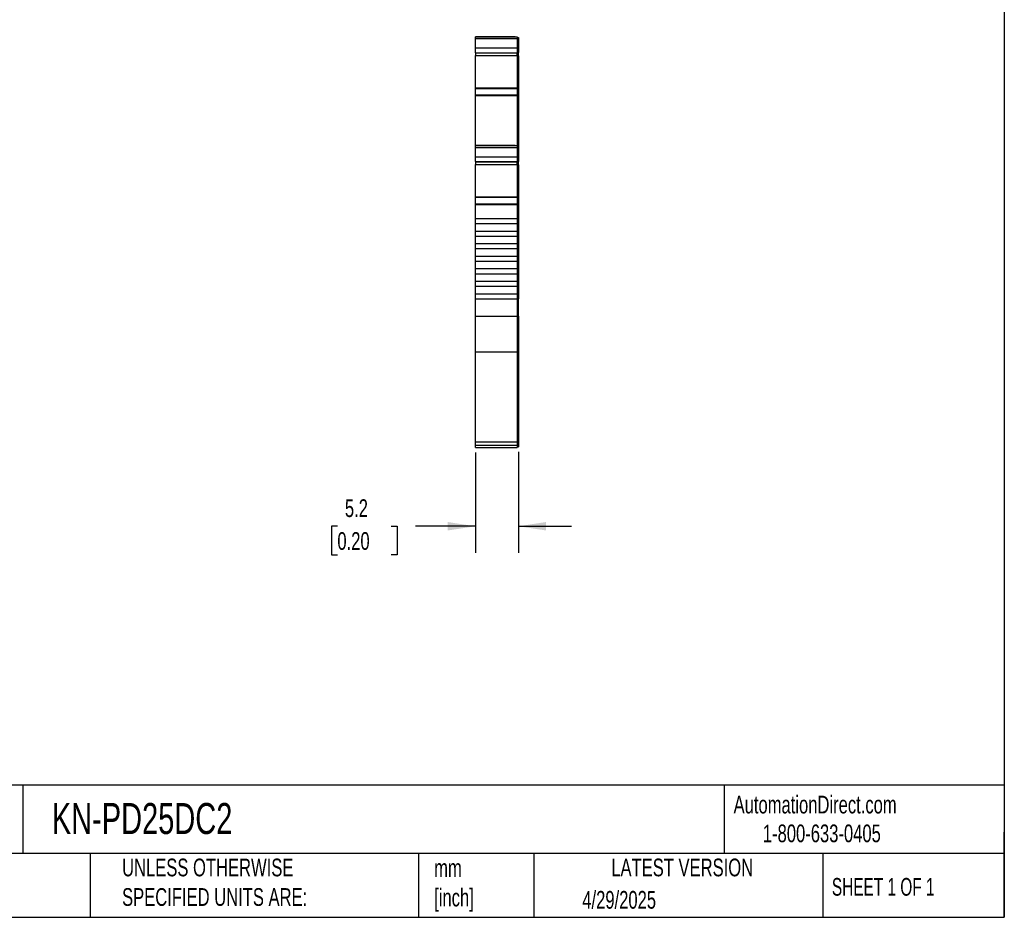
# Model space of a CAD drawing. Header units: millimetres. Extents: x 6 to 273, y 6 to 210.
# Tile 5 of 8: x 155 to 273, y 6 to 114. Entities that reach past the tile are written whole.
import ezdxf

# ---------------------------------------------------------------- set-up
doc = ezdxf.new("R2010")
doc.units = ezdxf.units.MM
doc.linetypes.add('SLD-Solid', pattern=[0])
doc.layers.add('DIMENSIONS', color=140, linetype='SLD-Solid', lineweight=25)
doc.layers.add('TEXT', color=140, linetype='SLD-Solid', lineweight=25)
doc.styles.add('SLDTEXTSTYLE0', font='TXT', dxfattribs={"width": 0.7})
doc.styles.add('SLDTEXTSTYLE1', font='TXT', dxfattribs={"width": 0.65})
doc.dimstyles.new('SLDDIMSTYLE1', dxfattribs={"dimtxt": 2.158008, "dimasz": 3.302, "dimexe": 0, "dimexo": 0.0625, "dimgap": 0.539502, "dimtad": 0, "dimtih": 1, "dimtoh": 1, "dimrnd": 1e-09, "dimzin": 12, "dimdsep": 46, "dimtxsty": 'SLDTEXTSTYLE0', "dimsah": 1, "dimcen": 0.09, "dimadec": 0, "dimazin": 3, "dimtfac": 1, "dimtmove": 0, "dimatfit": 0, "dimfxl": 0, "dimfrac": 2, "dimtolj": 1, "dimtzin": 12, "dimarcsym": 0})

# ---------------------------------------------------------------- blocks, each defined once
blk = doc.blocks.new('_D_3')
at = {"layer": 'DIMENSIONS'}
for p, q in [((209.83, 61.88), (209.83, 49.9)), ((214.98, 61.96), (214.98, 49.9)), ((193.34, 53.07), (192.62, 53.07)), ((192.62, 53.07), (192.62, 49.64)), ((199.75, 53.07), (200.48, 53.07)), ((200.48, 53.07), (200.48, 49.64)), ((209.83, 53.07), (202.68, 53.07)), ((214.98, 53.07), (221.33, 53.07)), ((192.62, 49.64), (193.34, 49.64)), ((200.48, 49.64), (199.75, 49.64))]:
    blk.add_line(p, q, dxfattribs=at)
for points in [[(209.83, 53.07), (206.53, 53.58), (206.53, 52.57)], [(214.98, 53.07), (218.28, 52.57), (218.28, 53.58)]]:
    blk.add_solid(points, dxfattribs=at)
at = {"layer": 'DIMENSIONS', "char_height": 2.117, "attachment_point": 1, "style": 'SLDTEXTSTYLE0'}
for s, insert in [('5.2', (194.24, 56.29)), ('0.20', (193.34, 52.37))]:
    blk.add_mtext(s, dxfattribs=dict(at, insert=insert))

msp = doc.modelspace()

# ---------------------------------------------------------------- linework, layer by layer
for p, q in [((209.832, 111.567), (214.832, 111.567)), ((209.832, 111.345), (209.832, 111.567)), ((209.832, 111.567), (210.226, 111.567)), ((210.226, 111.567), (209.832, 111.567)), ((209.832, 111.567), (210.707, 111.567)), ((209.832, 111.345), (214.832, 111.345)), ((209.832, 110.219), (209.832, 111.345)), ((210.332, 111.567), (210.632, 111.567)), ((210.332, 111.567), (210.332, 111.567)), ((210.632, 111.567), (210.332, 111.567)), ((210.432, 111.567), (210.432, 111.567)), ((210.707, 111.567), (210.632, 111.567)), ((210.632, 111.567), (210.632, 111.567)), ((210.632, 111.567), (210.632, 111.567)), ((210.633, 111.567), (214.181, 111.567)), ((214.181, 111.567), (210.633, 111.567)), ((213.982, 111.567), (210.832, 111.567)), ((214.107, 111.567), (214.832, 111.567)), ((214.182, 111.567), (214.107, 111.567)), ((214.482, 111.567), (214.182, 111.567)), ((214.182, 111.567), (214.482, 111.567)), ((214.182, 111.567), (214.182, 111.567)), ((214.182, 111.567), (214.182, 111.567)), ((214.382, 111.567), (214.382, 111.567)), ((214.482, 111.567), (214.482, 111.567)), ((214.582, 111.567), (214.582, 111.567)), ((214.832, 111.567), (214.832, 111.345)), ((214.832, 111.467), (214.982, 111.467)), ((214.832, 111.467), (214.982, 111.467)), ((214.832, 111.345), (214.832, 110.219)), ((214.832, 111.319), (214.982, 111.319)), ((214.982, 111.467), (214.982, 111.319)), ((214.982, 111.319), (214.982, 110.262)), ((209.832, 110.219), (214.832, 110.219)), ((209.832, 109.66), (209.832, 110.219)), ((209.832, 109.66), (214.832, 109.66)), ((209.832, 109.66), (209.832, 109.645)), ((209.832, 109.645), (214.732, 109.645)), ((209.832, 109.645), (209.832, 109.315)), ((214.732, 109.645), (214.832, 109.645)), ((214.732, 109.645), (214.732, 109.606)), ((214.732, 109.606), (214.832, 109.606)), ((214.732, 109.606), (214.732, 109.597)), ((214.732, 109.597), (214.832, 109.597)), ((214.832, 110.262), (214.982, 110.262)), ((214.832, 110.219), (214.832, 109.66)), ((214.832, 109.752), (214.982, 109.752)), ((214.832, 109.702), (214.982, 109.702)), ((214.832, 109.697), (214.982, 109.697)), ((214.832, 109.686), (214.982, 109.686)), ((214.832, 109.66), (214.832, 109.645)), ((214.832, 109.645), (214.832, 109.606)), ((214.832, 109.606), (214.832, 109.597)), ((214.832, 109.315), (214.832, 109.602)), ((214.982, 110.262), (214.982, 109.752)), ((214.982, 109.752), (214.982, 109.741)), ((214.982, 109.741), (214.982, 109.702)), ((214.982, 109.702), (214.982, 109.697)), ((214.982, 109.697), (214.982, 109.686)), ((214.982, 109.289), (214.982, 109.686)), ((209.832, 109.315), (214.832, 109.315)), ((209.832, 105.459), (209.832, 109.315)), ((214.832, 109.315), (214.832, 105.459)), ((214.832, 109.289), (214.982, 109.289)), ((214.982, 109.289), (214.982, 105.359)), ((209.832, 105.459), (214.832, 105.459)), ((209.832, 105.39), (209.832, 105.459)), ((209.832, 105.39), (214.832, 105.39)), ((209.832, 104.616), (209.832, 105.39)), ((214.832, 105.459), (214.832, 105.39)), ((214.832, 105.39), (214.832, 104.616)), ((214.832, 105.359), (214.982, 105.359)), ((214.832, 105.295), (214.982, 105.295)), ((214.982, 105.359), (214.982, 105.295)), ((214.982, 105.295), (214.982, 104.59)), ((209.832, 104.616), (214.832, 104.616)), ((209.832, 104.538), (209.832, 104.616)), ((209.832, 104.538), (214.832, 104.538)), ((209.832, 98.552), (209.832, 104.538)), ((214.832, 104.616), (214.832, 104.538)), ((214.832, 104.59), (214.982, 104.59)), ((214.832, 104.538), (214.832, 98.552)), ((214.832, 104.538), (214.982, 104.538)), ((214.982, 104.59), (214.982, 104.538)), ((214.982, 104.538), (214.982, 98.452)), ((209.832, 98.552), (214.832, 98.552)), ((209.832, 98.33), (209.832, 98.552)), ((209.832, 98.552), (210.226, 98.552)), ((210.226, 98.552), (209.832, 98.552)), ((209.832, 98.552), (210.707, 98.552)), ((209.832, 98.33), (214.832, 98.33)), ((209.832, 97.204), (209.832, 98.33)), ((210.332, 98.552), (210.632, 98.552)), ((210.332, 98.552), (210.332, 98.552)), ((210.632, 98.552), (210.332, 98.552)), ((210.432, 98.552), (210.432, 98.552)), ((210.707, 98.552), (210.632, 98.552)), ((210.632, 98.552), (210.632, 98.552)), ((210.632, 98.552), (210.632, 98.552)), ((214.181, 98.552), (210.633, 98.552)), ((210.633, 98.552), (214.181, 98.552)), ((213.982, 98.552), (210.832, 98.552)), ((214.107, 98.552), (214.832, 98.552)), ((214.182, 98.552), (214.107, 98.552)), ((214.482, 98.552), (214.182, 98.552)), ((214.182, 98.552), (214.482, 98.552)), ((214.182, 98.552), (214.182, 98.552)), ((214.182, 98.552), (214.182, 98.552)), ((214.382, 98.552), (214.382, 98.552)), ((214.482, 98.552), (214.482, 98.552)), ((214.582, 98.552), (214.582, 98.552)), ((214.832, 98.552), (214.832, 98.33)), ((214.832, 98.452), (214.982, 98.452)), ((214.832, 98.452), (214.982, 98.452)), ((214.832, 98.33), (214.832, 97.204)), ((214.832, 98.304), (214.982, 98.304)), ((214.982, 98.452), (214.982, 98.304)), ((214.982, 98.304), (214.982, 97.248)), ((209.832, 97.204), (214.832, 97.204)), ((209.832, 96.645), (209.832, 97.204)), ((209.832, 96.645), (214.832, 96.645)), ((209.832, 96.645), (209.832, 96.63)), ((209.832, 96.63), (214.732, 96.63)), ((209.832, 96.63), (209.832, 96.3)), ((214.732, 96.63), (214.732, 96.591)), ((214.732, 96.591), (214.832, 96.591)), ((214.732, 96.591), (214.732, 96.582)), ((214.732, 96.582), (214.832, 96.582)), ((214.832, 97.248), (214.982, 97.248)), ((214.832, 97.204), (214.832, 96.645)), ((214.832, 96.738), (214.982, 96.738)), ((214.832, 96.688), (214.982, 96.688)), ((214.832, 96.682), (214.982, 96.682)), ((214.832, 96.671), (214.982, 96.671)), ((214.832, 96.645), (214.832, 96.591)), ((214.832, 96.591), (214.832, 96.582)), ((214.832, 96.3), (214.832, 96.588)), ((214.982, 97.248), (214.982, 96.738)), ((214.982, 96.738), (214.982, 96.688)), ((214.982, 96.688), (214.982, 96.682)), ((214.982, 96.682), (214.982, 96.671)), ((214.982, 96.274), (214.982, 96.671)), ((209.832, 96.3), (214.832, 96.3)), ((209.832, 92.445), (209.832, 96.3)), ((214.832, 96.3), (214.832, 92.445)), ((214.832, 96.274), (214.982, 96.274)), ((214.982, 96.274), (214.982, 92.344)), ((209.832, 92.445), (214.832, 92.445)), ((209.832, 92.375), (209.832, 92.445)), ((209.832, 92.375), (214.832, 92.375)), ((209.832, 91.601), (209.832, 92.375)), ((214.832, 92.445), (214.832, 92.375)), ((214.832, 92.375), (214.832, 91.601)), ((214.832, 92.344), (214.982, 92.344)), ((214.832, 92.28), (214.982, 92.28)), ((214.982, 92.344), (214.982, 92.28)), ((214.982, 92.28), (214.982, 91.575)), ((209.832, 91.601), (214.832, 91.601)), ((209.832, 91.524), (209.832, 91.601)), ((209.832, 91.524), (214.832, 91.524)), ((209.832, 89.852), (209.832, 91.524)), ((214.832, 91.601), (214.832, 91.524)), ((214.832, 91.575), (214.982, 91.575)), ((214.832, 91.524), (214.832, 89.852)), ((214.832, 91.524), (214.982, 91.524)), ((214.982, 91.575), (214.982, 91.524)), ((214.982, 91.524), (214.982, 89.852)), ((209.832, 89.252), (209.832, 89.852)), ((209.832, 89.852), (214.832, 89.852)), ((214.832, 89.852), (214.832, 89.252)), ((214.832, 89.852), (214.982, 89.852)), ((214.982, 89.852), (214.982, 80.252)), ((209.832, 89.252), (214.832, 89.252)), ((209.832, 88.352), (209.832, 89.252)), ((209.832, 88.352), (214.832, 88.352)), ((209.832, 87.752), (209.832, 88.352)), ((214.832, 89.252), (214.832, 88.352)), ((214.832, 88.352), (214.832, 87.752)), ((209.832, 87.752), (214.832, 87.752)), ((209.832, 86.852), (209.832, 87.752)), ((214.832, 87.752), (214.832, 86.852)), ((209.832, 86.852), (214.832, 86.852)), ((209.832, 86.252), (209.832, 86.852)), ((209.832, 86.252), (214.832, 86.252)), ((209.832, 85.352), (209.832, 86.252)), ((214.832, 86.852), (214.832, 86.252)), ((214.832, 86.252), (214.832, 85.352)), ((209.832, 85.352), (214.832, 85.352)), ((209.832, 84.752), (209.832, 85.352)), ((209.832, 84.752), (214.832, 84.752)), ((209.832, 83.852), (209.832, 84.752)), ((214.832, 85.352), (214.832, 84.752)), ((214.832, 84.752), (214.832, 83.852)), ((209.832, 83.852), (214.832, 83.852)), ((209.832, 83.252), (209.832, 83.852)), ((214.832, 83.852), (214.832, 83.252)), ((209.832, 83.252), (214.832, 83.252)), ((209.832, 82.352), (209.832, 83.252)), ((214.832, 83.252), (214.832, 82.352)), ((209.832, 82.352), (214.832, 82.352)), ((209.832, 81.752), (209.832, 82.352)), ((209.832, 81.752), (214.832, 81.752)), ((209.832, 80.852), (209.832, 81.752)), ((214.832, 82.352), (214.832, 81.752)), ((214.832, 81.752), (214.832, 80.852)), ((209.832, 80.852), (214.832, 80.852)), ((209.832, 80.252), (209.832, 80.852)), ((209.832, 80.252), (214.832, 80.252)), ((209.832, 78.192), (209.832, 80.252)), ((214.832, 80.852), (214.832, 80.252)), ((214.832, 80.252), (214.832, 78.192)), ((214.832, 80.252), (214.982, 80.252)), ((214.982, 78.192), (214.982, 80.252)), ((209.832, 78.192), (214.832, 78.192)), ((209.832, 73.901), (209.832, 78.192)), ((214.832, 78.192), (214.832, 73.901)), ((214.832, 78.192), (214.982, 78.192)), ((214.982, 78.192), (214.982, 73.987)), ((209.832, 73.901), (214.832, 73.901)), ((209.832, 63.149), (209.832, 73.901)), ((214.832, 73.987), (214.982, 73.987)), ((214.832, 73.901), (214.832, 63.149)), ((214.982, 73.987), (214.982, 63.234)), ((209.832, 63.149), (214.832, 63.149)), ((209.832, 62.743), (209.832, 63.149)), ((209.832, 62.743), (214.832, 62.743)), ((209.832, 62.48), (209.832, 62.743)), ((209.832, 62.48), (214.832, 62.48)), ((214.832, 63.234), (214.982, 63.234)), ((214.832, 63.149), (214.832, 62.743)), ((214.832, 62.843), (214.982, 62.843)), ((214.832, 62.743), (214.832, 62.48)), ((214.832, 62.58), (214.982, 62.58)), ((214.982, 63.234), (214.982, 62.843)), ((214.982, 62.843), (214.982, 62.58))]:
    msp.add_line(p, q)
at = {"flags": 128}
for points in [[(214.582, 111.567), (214.546, 111.567), (214.439, 111.567), (214.264, 111.567), (214.025, 111.567), (213.73, 111.567), (213.387, 111.567), (213.006, 111.567), (212.597, 111.567), (212.172, 111.567), (211.744, 111.567), (211.323, 111.567), (210.922, 111.567), (210.553, 111.567), (210.226, 111.567)], [(214.582, 111.567), (214.546, 111.567), (214.439, 111.567), (214.264, 111.567), (214.025, 111.567), (213.73, 111.567), (213.387, 111.567), (213.006, 111.567), (212.597, 111.567), (212.172, 111.567), (211.744, 111.567), (211.323, 111.567), (210.922, 111.567), (210.553, 111.567), (210.226, 111.567)], [(210.832, 111.567), (210.793, 111.567), (210.756, 111.567), (210.721, 111.567), (210.691, 111.567), (210.666, 111.567), (210.647, 111.567), (210.636, 111.567), (210.632, 111.567)], [(214.182, 111.567), (214.178, 111.567), (214.167, 111.567), (214.148, 111.567), (214.124, 111.567), (214.093, 111.567), (214.059, 111.567), (214.021, 111.567), (213.982, 111.567)], [(214.582, 98.552), (214.546, 98.552), (214.439, 98.552), (214.264, 98.552), (214.025, 98.552), (213.73, 98.552), (213.387, 98.552), (213.006, 98.552), (212.597, 98.552), (212.172, 98.552), (211.744, 98.552), (211.323, 98.552), (210.922, 98.552), (210.553, 98.552), (210.226, 98.552)], [(214.582, 98.552), (214.546, 98.552), (214.439, 98.552), (214.264, 98.552), (214.025, 98.552), (213.73, 98.552), (213.387, 98.552), (213.006, 98.552), (212.597, 98.552), (212.172, 98.552), (211.744, 98.552), (211.323, 98.552), (210.922, 98.552), (210.553, 98.552), (210.226, 98.552)], [(210.832, 98.552), (210.793, 98.552), (210.756, 98.552), (210.721, 98.552), (210.691, 98.552), (210.666, 98.552), (210.647, 98.552), (210.636, 98.552), (210.632, 98.552)], [(214.182, 98.552), (214.178, 98.552), (214.167, 98.552), (214.148, 98.552), (214.124, 98.552), (214.093, 98.552), (214.059, 98.552), (214.021, 98.552), (213.982, 98.552)]]:
    msp.add_lwpolyline(points, dxfattribs=at)
for points in [[(210.633, 111.567), (210.586, 111.567), (210.53, 111.567), (210.452, 111.567), (210.432, 111.567), (210.432, 111.567)], [(210.432, 111.567), (210.432, 111.567), (210.452, 111.567), (210.53, 111.567), (210.586, 111.567), (210.633, 111.567)], [(214.181, 111.567), (214.229, 111.567), (214.284, 111.567), (214.363, 111.567), (214.382, 111.567), (214.382, 111.567)], [(214.382, 111.567), (214.382, 111.567), (214.363, 111.567), (214.284, 111.567), (214.229, 111.567), (214.181, 111.567)], [(210.633, 98.552), (210.586, 98.552), (210.53, 98.552), (210.452, 98.552), (210.432, 98.552), (210.432, 98.552)], [(210.432, 98.552), (210.432, 98.552), (210.452, 98.552), (210.53, 98.552), (210.586, 98.552), (210.633, 98.552)], [(214.181, 98.552), (214.229, 98.552), (214.284, 98.552), (214.363, 98.552), (214.382, 98.552), (214.382, 98.552)], [(214.382, 98.552), (214.382, 98.552), (214.363, 98.552), (214.284, 98.552), (214.229, 98.552), (214.181, 98.552)]]:
    msp.add_open_spline(points, degree=3, knots=[0, 0, 0, 0, 0.5, 0.5, 1, 1, 1, 1])
at = {"layer": 'TEXT'}
for p, q in [((273.05, 209.55), (273.05, 6.35)), ((273.05, 22.126), (6.35, 22.126)), ((155.759, 22.126), (155.759, 13.97)), ((239.575, 22.126), (239.575, 13.97)), ((273.05, 6.35), (273.05, 16.51)), ((273.05, 13.97), (6.35, 13.97)), ((163.78, 13.97), (163.78, 6.35)), ((203.024, 13.97), (203.024, 6.35)), ((216.812, 13.97), (216.812, 6.35)), ((251.349, 13.97), (251.349, 6.35)), ((6.35, 6.35), (273.05, 6.35))]:
    msp.add_line(p, q, dxfattribs=at)

# ---------------------------------------------------------------- texts
for s, insert, char_height, attachment_point, style in [('KN-PD25DC2', (159.208, 20.006), 3.7042, 1, 'SLDTEXTSTYLE0'), ('AutomationDirect.com', (240.695, 20.877), 2.11667, 1, 'SLDTEXTSTYLE0'), ('1-800-633-0405', (244.192, 17.437), 2.11667, 1, 'SLDTEXTSTYLE0'), ('UNLESS OTHERWISE ^JSPECIFIED UNITS ARE:', (167.608, 13.361), 2.11667, 1, 'SLDTEXTSTYLE0'), ('LATEST VERSION', (234.552, 13.364), 2.11667, 2, 'SLDTEXTSTYLE0'), ('mm^J[inch]', (204.907, 13.297), 2.1167, 1, 'SLDTEXTSTYLE0'), ('SHEET 1 OF 1', (252.441, 11.051), 2.11667, 1, 'SLDTEXTSTYLE1'), ('4/29/2025', (222.613, 9.497), 2.1167, 1, 'SLDTEXTSTYLE0')]:
    msp.add_mtext(s, dxfattribs=dict(at, insert=insert, char_height=char_height, attachment_point=attachment_point, style=style))

# ---------------------------------------------------------------- dimensions: what is measured, and where the dimension line sits
at = {"layer": 'DIMENSIONS'}
dim = msp.add_linear_dim(base=(214.982, 53.074), p1=(209.832, 63.149), p2=(214.982, 63.234), angle=0, dimstyle='SLDDIMSTYLE1', dxfattribs=at)
dim.commit()
dim.dimension.update_dxf_attribs({"geometry": '_D_3', "text_midpoint": (196.546, 53.074), "dimtype": 160})

doc.saveas('drawing.dxf')
